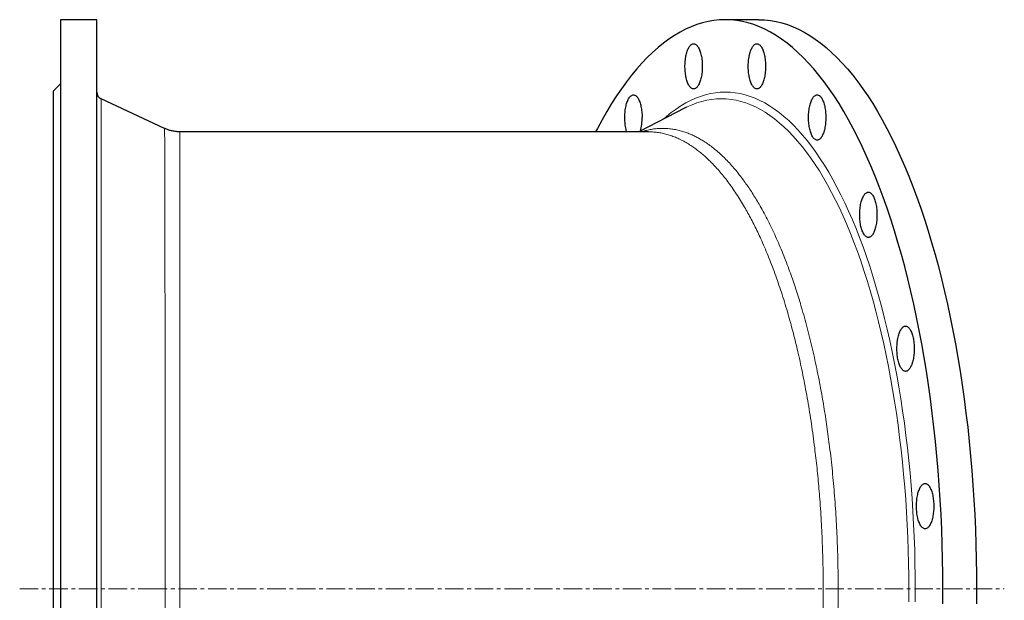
# Model space of a CAD drawing. Header units: millimetres. Extents: x 183 to 1940, y 92 to 1997.
# Tile 2 of 4: x 183 to 858, y 474 to 872. Entities that reach past the tile are written whole.
import ezdxf

# ---------------------------------------------------------------- set-up
doc = ezdxf.new("R2010")
doc.units = ezdxf.units.MM
doc.linetypes.add('CENTERX2', pattern=[20.32, 12.7, -2.54, 2.54, -2.54])
doc.layers.add('FORMAT', color=7, linetype='Continuous')

msp = doc.modelspace()

# ---------------------------------------------------------------- linework, layer by layer
at = {"color": 7, "linetype": 'Continuous', "lineweight": 25}
for p, q in [((235.82, 871.71), (210.82, 871.71)), ((210.82, 871.71), (210.82, 91.71)), ((235.82, 91.71), (235.82, 871.71)), ((689.87, 871.71), (666.77, 871.71)), ((210.82, 827.71), (205.82, 822.71)), ((205.82, 822.71), (205.82, 140.71)), ((282.28, 797.24), (238.71, 817.56)), ((639.28, 811.24), (607.53, 794.91)), ((640.15, 811.68), (639.28, 811.24)), ((282.27, 797.22), (282.27, 797.22)), ((614.01, 794.91), (292.83, 794.91)), ((292.83, 794.88), (292.83, 794.88))]:
    msp.add_line(p, q, dxfattribs=at)
at = {"color": 8, "linetype": 'Continuous', "lineweight": 18}
msp.add_line((238.71, 817.56), (238.71, 145.85), dxfattribs=at)
at = {"color": 7, "linetype": 'Continuous', "lineweight": 25, "flags": 128}
for points in [[(815.97, 471.5), (816.02, 481.71), (815.97, 491.92), (815.81, 502.12), (815.56, 512.31), (815.2, 522.47), (814.74, 532.61), (814.18, 542.72), (813.52, 552.78), (812.76, 562.79), (811.89, 572.75), (810.93, 582.65), (809.87, 592.47), (808.71, 602.22), (807.46, 611.89), (806.1, 621.47), (804.66, 630.95), (803.11, 640.33), (801.48, 649.61), (799.75, 658.76), (797.93, 667.8), (796.02, 676.71), (794.02, 685.48), (791.94, 694.12), (789.77, 702.61), (787.51, 710.94), (785.18, 719.12), (782.76, 727.14), (780.26, 734.99), (777.68, 742.67), (775.03, 750.16), (772.3, 757.48), (769.5, 764.6), (766.64, 771.53), (763.7, 778.26), (760.69, 784.79), (757.63, 791.11), (754.5, 797.22), (751.3, 803.12), (748.06, 808.79), (744.75, 814.24), (741.39, 819.46), (737.98, 824.45), (734.53, 829.2), (731.02, 833.71), (727.47, 837.99), (723.88, 842.02), (720.26, 845.8), (716.59, 849.34), (712.89, 852.62), (709.16, 855.65), (705.4, 858.42), (701.61, 860.93), (697.8, 863.18), (693.97, 865.18), (690.12, 866.91), (686.25, 868.37), (682.37, 869.57), (678.48, 870.5), (674.58, 871.17), (670.68, 871.57), (666.77, 871.71), (662.86, 871.57), (658.96, 871.17), (655.06, 870.5), (651.17, 869.57), (647.29, 868.37), (643.42, 866.91), (639.57, 865.18), (635.74, 863.18), (631.93, 860.93), (628.14, 858.42), (624.38, 855.65), (620.65, 852.62), (616.95, 849.34), (613.28, 845.8), (609.66, 842.02), (606.07, 837.99), (602.52, 833.71), (599.01, 829.2), (595.56, 824.45), (592.15, 819.46), (588.79, 814.24), (585.48, 808.79), (582.24, 803.12), (579.05, 797.22), (577.84, 794.91)], [(689.87, 871.71), (693.77, 871.57), (697.68, 871.17), (701.58, 870.5), (705.47, 869.57), (709.35, 868.37), (713.21, 866.91), (717.07, 865.18), (720.9, 863.18), (724.71, 860.93), (728.49, 858.42), (732.26, 855.65), (735.99, 852.62), (739.69, 849.34), (743.35, 845.8), (746.98, 842.02), (750.57, 837.99), (754.12, 833.71), (757.62, 829.2), (761.08, 824.45), (764.49, 819.46), (767.85, 814.24), (771.15, 808.79), (774.4, 803.12), (777.59, 797.22), (780.72, 791.11), (783.79, 784.79), (786.79, 778.26), (789.73, 771.53), (792.6, 764.6), (795.4, 757.48), (798.13, 750.16), (800.78, 742.67), (803.36, 734.99), (805.85, 727.14), (808.27, 719.12), (810.61, 710.94), (812.87, 702.61), (815.04, 694.12), (817.12, 685.48), (819.12, 676.71), (821.03, 667.8), (822.85, 658.76), (824.57, 649.61), (826.21, 640.33), (827.75, 630.95), (829.2, 621.47), (830.55, 611.89), (831.81, 602.22), (832.97, 592.47), (834.03, 582.65), (834.99, 572.75), (835.85, 562.79), (836.61, 552.78), (837.28, 542.72), (837.84, 532.61), (838.3, 522.47), (838.65, 512.31), (838.91, 502.12), (839.06, 491.92), (839.11, 481.71), (839.06, 471.5)], [(651, 839.74), (650.99, 838.76), (650.95, 837.78), (650.89, 836.81), (650.81, 835.85), (650.7, 834.91), (650.58, 833.98), (650.42, 833.08), (650.25, 832.21), (650.06, 831.36), (649.85, 830.55), (649.61, 829.78), (649.36, 829.05), (649.09, 828.36), (648.81, 827.71), (648.51, 827.12), (648.2, 826.57), (647.87, 826.08), (647.53, 825.64), (647.19, 825.26), (646.83, 824.94), (646.47, 824.68), (646.1, 824.48), (645.73, 824.34), (645.35, 824.26), (644.97, 824.25), (644.6, 824.29), (644.22, 824.4), (643.85, 824.57), (643.49, 824.8), (643.13, 825.1), (642.78, 825.45), (642.44, 825.86), (642.1, 826.32), (641.78, 826.84), (641.48, 827.41), (641.18, 828.03), (640.91, 828.7), (640.65, 829.41), (640.41, 830.16), (640.18, 830.95), (639.98, 831.78), (639.8, 832.64), (639.64, 833.53), (639.5, 834.44), (639.38, 835.38), (639.28, 836.33), (639.21, 837.29), (639.16, 838.27), (639.14, 839.25), (639.14, 840.24), (639.16, 841.22), (639.21, 842.19), (639.28, 843.16), (639.38, 844.11), (639.5, 845.04), (639.64, 845.96), (639.8, 846.85), (639.98, 847.71), (640.18, 848.53), (640.41, 849.33), (640.65, 850.08), (640.91, 850.79), (641.18, 851.46), (641.48, 852.08), (641.78, 852.65), (642.1, 853.17), (642.44, 853.63), (642.78, 854.04), (643.13, 854.39), (643.49, 854.68), (643.85, 854.92), (644.22, 855.09), (644.6, 855.19), (644.97, 855.24), (645.35, 855.23), (645.73, 855.15), (646.1, 855.01), (646.47, 854.81), (646.83, 854.54), (647.19, 854.22), (647.53, 853.84), (647.87, 853.41), (648.2, 852.91), (648.51, 852.37), (648.81, 851.77), (649.09, 851.13), (649.36, 850.44), (649.61, 849.71), (649.85, 848.93), (650.06, 848.12), (650.25, 847.28), (650.42, 846.41), (650.58, 845.5), (650.7, 844.58), (650.81, 843.64), (650.89, 842.68), (650.95, 841.71), (650.99, 840.73), (651, 839.74)], [(694.4, 839.74), (694.39, 838.76), (694.36, 837.78), (694.3, 836.81), (694.21, 835.85), (694.11, 834.91), (693.98, 833.98), (693.83, 833.08), (693.65, 832.21), (693.46, 831.36), (693.25, 830.55), (693.02, 829.78), (692.76, 829.05), (692.5, 828.36), (692.21, 827.71), (691.91, 827.12), (691.6, 826.57), (691.27, 826.08), (690.94, 825.64), (690.59, 825.26), (690.23, 824.94), (689.87, 824.68), (689.5, 824.48), (689.13, 824.34), (688.75, 824.26), (688.38, 824.25), (688, 824.29), (687.63, 824.4), (687.26, 824.57), (686.89, 824.8), (686.53, 825.1), (686.18, 825.45), (685.84, 825.86), (685.51, 826.32), (685.19, 826.84), (684.88, 827.41), (684.59, 828.03), (684.31, 828.7), (684.05, 829.41), (683.81, 830.16), (683.59, 830.95), (683.38, 831.78), (683.2, 832.64), (683.04, 833.53), (682.9, 834.44), (682.78, 835.38), (682.69, 836.33), (682.61, 837.29), (682.57, 838.27), (682.54, 839.25), (682.54, 840.24), (682.57, 841.22), (682.61, 842.19), (682.69, 843.16), (682.78, 844.11), (682.9, 845.04), (683.04, 845.96), (683.2, 846.85), (683.38, 847.71), (683.59, 848.53), (683.81, 849.33), (684.05, 850.08), (684.31, 850.79), (684.59, 851.46), (684.88, 852.08), (685.19, 852.65), (685.51, 853.17), (685.84, 853.63), (686.18, 854.04), (686.53, 854.39), (686.89, 854.68), (687.26, 854.92), (687.63, 855.09), (688, 855.19), (688.38, 855.24), (688.75, 855.23), (689.13, 855.15), (689.5, 855.01), (689.87, 854.81), (690.23, 854.54), (690.59, 854.22), (690.94, 853.84), (691.27, 853.41), (691.6, 852.91), (691.91, 852.37), (692.21, 851.77), (692.5, 851.13), (692.76, 850.44), (693.02, 849.71), (693.25, 848.93), (693.46, 848.12), (693.65, 847.28), (693.83, 846.41), (693.98, 845.5), (694.11, 844.58), (694.21, 843.64), (694.3, 842.68), (694.36, 841.71), (694.39, 840.73), (694.4, 839.74)], [(599.19, 794.91), (599.13, 795.12), (598.91, 795.91), (598.7, 796.73), (598.52, 797.59), (598.36, 798.48), (598.22, 799.4), (598.1, 800.33), (598.01, 801.28), (597.93, 802.25), (597.89, 803.22), (597.86, 804.2), (597.86, 805.19), (597.89, 806.17), (597.93, 807.15), (598.01, 808.11), (598.1, 809.06), (598.22, 810), (598.36, 810.91), (598.52, 811.8), (598.7, 812.66), (598.91, 813.49), (599.13, 814.28), (599.37, 815.03), (599.63, 815.74), (599.91, 816.41), (600.2, 817.03), (600.51, 817.6), (600.83, 818.12), (601.16, 818.58), (601.5, 818.99), (601.85, 819.34), (602.21, 819.64), (602.58, 819.87), (602.95, 820.04), (603.32, 820.15), (603.7, 820.19), (604.07, 820.18), (604.45, 820.1), (604.82, 819.96), (605.19, 819.76), (605.55, 819.5), (605.91, 819.18), (606.26, 818.8), (606.59, 818.36), (606.92, 817.87), (607.23, 817.32), (607.53, 816.73), (607.82, 816.08), (608.08, 815.39), (608.34, 814.66), (608.57, 813.89), (608.78, 813.08), (608.97, 812.23), (609.15, 811.36), (609.3, 810.46), (609.43, 809.53), (609.53, 808.59), (609.62, 807.63), (609.68, 806.66), (609.71, 805.68), (609.72, 804.7), (609.72, 804.7)], [(735.68, 804.7), (735.67, 803.71), (735.63, 802.73), (735.57, 801.76), (735.49, 800.8), (735.38, 799.86), (735.26, 798.94), (735.1, 798.03), (734.93, 797.16), (734.74, 796.32), (734.53, 795.51), (734.29, 794.73), (734.04, 794), (733.77, 793.31), (733.49, 792.67), (733.19, 792.07), (732.88, 791.53), (732.55, 791.03), (732.21, 790.6), (731.87, 790.22), (731.51, 789.9), (731.15, 789.63), (730.78, 789.43), (730.41, 789.29), (730.03, 789.21), (729.65, 789.2), (729.28, 789.25), (728.9, 789.35), (728.53, 789.53), (728.17, 789.76), (727.81, 790.05), (727.46, 790.4), (727.11, 790.81), (726.78, 791.27), (726.46, 791.79), (726.16, 792.36), (725.86, 792.98), (725.59, 793.65), (725.33, 794.36), (725.09, 795.12), (724.86, 795.91), (724.66, 796.73), (724.48, 797.59), (724.31, 798.48), (724.18, 799.4), (724.06, 800.33), (723.96, 801.28), (723.89, 802.25), (723.84, 803.22), (723.82, 804.2), (723.82, 805.19), (723.84, 806.17), (723.89, 807.15), (723.96, 808.11), (724.06, 809.06), (724.18, 810), (724.31, 810.91), (724.48, 811.8), (724.66, 812.66), (724.86, 813.49), (725.09, 814.28), (725.33, 815.03), (725.59, 815.74), (725.86, 816.41), (726.16, 817.03), (726.46, 817.6), (726.78, 818.12), (727.11, 818.58), (727.46, 818.99), (727.81, 819.34), (728.17, 819.64), (728.53, 819.87), (728.9, 820.04), (729.28, 820.15), (729.65, 820.19), (730.03, 820.18), (730.41, 820.1), (730.78, 819.96), (731.15, 819.76), (731.51, 819.5), (731.87, 819.18), (732.21, 818.8), (732.55, 818.36), (732.88, 817.87), (733.19, 817.32), (733.49, 816.73), (733.77, 816.08), (734.04, 815.39), (734.29, 814.66), (734.53, 813.89), (734.74, 813.08), (734.93, 812.23), (735.1, 811.36), (735.26, 810.46), (735.38, 809.53), (735.49, 808.59), (735.57, 807.63), (735.63, 806.66), (735.67, 805.68), (735.68, 804.7)], [(770.79, 738.03), (770.78, 737.05), (770.75, 736.07), (770.69, 735.1), (770.6, 734.14), (770.5, 733.2), (770.37, 732.27), (770.22, 731.37), (770.05, 730.5), (769.85, 729.65), (769.64, 728.84), (769.41, 728.07), (769.15, 727.34), (768.89, 726.65), (768.6, 726), (768.3, 725.41), (767.99, 724.86), (767.66, 724.37), (767.33, 723.93), (766.98, 723.55), (766.62, 723.23), (766.26, 722.97), (765.89, 722.77), (765.52, 722.63), (765.14, 722.55), (764.77, 722.53), (764.39, 722.58), (764.02, 722.69), (763.65, 722.86), (763.28, 723.09), (762.92, 723.39), (762.57, 723.74), (762.23, 724.14), (761.9, 724.61), (761.58, 725.13), (761.27, 725.7), (760.98, 726.32), (760.7, 726.99), (760.44, 727.7), (760.2, 728.45), (759.98, 729.24), (759.77, 730.07), (759.59, 730.93), (759.43, 731.82), (759.29, 732.73), (759.17, 733.67), (759.08, 734.62), (759, 735.58), (758.96, 736.56), (758.93, 737.54), (758.93, 738.52), (758.96, 739.51), (759, 740.48), (759.08, 741.45), (759.17, 742.4), (759.29, 743.33), (759.43, 744.25), (759.59, 745.14), (759.77, 745.99), (759.98, 746.82), (760.2, 747.61), (760.44, 748.37), (760.7, 749.08), (760.98, 749.75), (761.27, 750.37), (761.58, 750.94), (761.9, 751.46), (762.23, 751.92), (762.57, 752.33), (762.92, 752.68), (763.28, 752.97), (763.65, 753.2), (764.02, 753.38), (764.39, 753.48), (764.77, 753.53), (765.14, 753.52), (765.52, 753.44), (765.89, 753.3), (766.26, 753.1), (766.62, 752.83), (766.98, 752.51), (767.33, 752.13), (767.66, 751.7), (767.99, 751.2), (768.3, 750.66), (768.6, 750.06), (768.89, 749.42), (769.15, 748.73), (769.41, 748), (769.64, 747.22), (769.85, 746.41), (770.05, 745.57), (770.22, 744.69), (770.37, 743.79), (770.5, 742.87), (770.6, 741.93), (770.69, 740.97), (770.75, 739.99), (770.78, 739.02), (770.79, 738.03)], [(796.3, 646.28), (796.29, 645.3), (796.26, 644.32), (796.2, 643.34), (796.11, 642.39), (796.01, 641.44), (795.88, 640.52), (795.73, 639.62), (795.56, 638.74), (795.36, 637.9), (795.15, 637.09), (794.92, 636.31), (794.67, 635.58), (794.4, 634.89), (794.11, 634.25), (793.81, 633.65), (793.5, 633.11), (793.17, 632.62), (792.84, 632.18), (792.49, 631.8), (792.13, 631.48), (791.77, 631.22), (791.4, 631.01), (791.03, 630.87), (790.66, 630.8), (790.28, 630.78), (789.9, 630.83), (789.53, 630.94), (789.16, 631.11), (788.79, 631.34), (788.43, 631.63), (788.08, 631.98), (787.74, 632.39), (787.41, 632.85), (787.09, 633.37), (786.78, 633.94), (786.49, 634.56), (786.21, 635.23), (785.95, 635.94), (785.71, 636.7), (785.49, 637.49), (785.28, 638.32), (785.1, 639.18), (784.94, 640.06), (784.8, 640.98), (784.68, 641.91), (784.59, 642.86), (784.52, 643.83), (784.47, 644.8), (784.44, 645.79), (784.44, 646.77), (784.47, 647.75), (784.52, 648.73), (784.59, 649.69), (784.68, 650.65), (784.8, 651.58), (784.94, 652.49), (785.1, 653.38), (785.28, 654.24), (785.49, 655.07), (785.71, 655.86), (785.95, 656.61), (786.21, 657.32), (786.49, 657.99), (786.78, 658.61), (787.09, 659.18), (787.41, 659.7), (787.74, 660.17), (788.08, 660.57), (788.43, 660.93), (788.79, 661.22), (789.16, 661.45), (789.53, 661.62), (789.9, 661.73), (790.28, 661.78), (790.66, 661.76), (791.03, 661.68), (791.4, 661.54), (791.77, 661.34), (792.13, 661.08), (792.49, 660.76), (792.84, 660.38), (793.17, 659.94), (793.5, 659.45), (793.81, 658.9), (794.11, 658.31), (794.4, 657.66), (794.67, 656.97), (794.92, 656.24), (795.15, 655.47), (795.36, 654.66), (795.56, 653.81), (795.73, 652.94), (795.88, 652.04), (796.01, 651.11), (796.11, 650.17), (796.2, 649.21), (796.26, 648.24), (796.29, 647.26), (796.3, 646.28)], [(809.72, 538.41), (809.7, 537.43), (809.67, 536.45), (809.61, 535.48), (809.53, 534.52), (809.42, 533.58), (809.29, 532.65), (809.14, 531.75), (808.97, 530.88), (808.77, 530.03), (808.56, 529.22), (808.33, 528.45), (808.08, 527.72), (807.81, 527.03), (807.53, 526.38), (807.23, 525.79), (806.91, 525.24), (806.59, 524.75), (806.25, 524.31), (805.9, 523.93), (805.55, 523.61), (805.18, 523.35), (804.81, 523.15), (804.44, 523.01), (804.07, 522.93), (803.69, 522.92), (803.31, 522.96), (802.94, 523.07), (802.57, 523.24), (802.2, 523.47), (801.84, 523.77), (801.49, 524.12), (801.15, 524.53), (800.82, 524.99), (800.5, 525.51), (800.19, 526.08), (799.9, 526.7), (799.62, 527.37), (799.36, 528.08), (799.12, 528.83), (798.9, 529.62), (798.7, 530.45), (798.51, 531.31), (798.35, 532.2), (798.21, 533.11), (798.09, 534.05), (798, 535), (797.93, 535.97), (797.88, 536.94), (797.86, 537.92), (797.86, 538.91), (797.88, 539.89), (797.93, 540.86), (798, 541.83), (798.09, 542.78), (798.21, 543.72), (798.35, 544.63), (798.51, 545.52), (798.7, 546.38), (798.9, 547.2), (799.12, 548), (799.36, 548.75), (799.62, 549.46), (799.9, 550.13), (800.19, 550.75), (800.5, 551.32), (800.82, 551.84), (801.15, 552.3), (801.49, 552.71), (801.84, 553.06), (802.2, 553.35), (802.57, 553.59), (802.94, 553.76), (803.31, 553.87), (803.69, 553.91), (804.07, 553.9), (804.44, 553.82), (804.81, 553.68), (805.18, 553.48), (805.55, 553.22), (805.9, 552.89), (806.25, 552.51), (806.59, 552.08), (806.91, 551.58), (807.23, 551.04), (807.53, 550.44), (807.81, 549.8), (808.08, 549.11), (808.33, 548.38), (808.56, 547.6), (808.77, 546.79), (808.97, 545.95), (809.14, 545.08), (809.29, 544.17), (809.42, 543.25), (809.53, 542.31), (809.61, 541.35), (809.67, 540.38), (809.7, 539.4), (809.72, 538.41)]]:
    msp.add_lwpolyline(points, dxfattribs=at)
at = {"color": 8, "linetype": 'Continuous', "lineweight": 18, "flags": 128}
for points in [[(624.4, 803.58), (626.52, 805.43), (629.77, 808.07), (633.06, 810.49), (636.36, 812.69), (639.69, 814.65), (643.03, 816.39), (646.39, 817.9), (649.77, 819.18), (653.15, 820.23), (656.55, 821.04), (659.95, 821.63), (663.36, 821.98), (666.77, 822.09), (670.18, 821.98), (673.59, 821.63), (676.99, 821.04), (680.39, 820.23), (683.77, 819.18), (687.15, 817.9), (690.51, 816.39), (693.85, 814.65), (697.18, 812.69), (700.48, 810.49), (703.77, 808.07), (707.02, 805.43), (710.25, 802.57), (713.45, 799.48), (716.62, 796.18), (719.75, 792.66), (722.85, 788.93), (725.91, 784.99), (728.92, 780.84), (731.9, 776.49), (734.83, 771.93), (737.71, 767.18), (740.55, 762.23), (743.33, 757.08), (746.07, 751.75), (748.75, 746.24), (751.37, 740.54), (753.93, 734.66), (756.44, 728.61), (758.88, 722.4), (761.26, 716.01), (763.57, 709.47), (765.82, 702.77), (768, 695.92), (770.11, 688.92), (772.15, 681.78), (774.12, 674.5), (776.02, 667.09), (777.83, 659.56), (779.58, 651.9), (781.24, 644.12), (782.83, 636.24), (784.34, 628.25), (785.77, 620.15), (787.11, 611.97), (788.38, 603.69), (789.56, 595.33), (790.65, 586.89), (791.67, 578.38), (792.59, 569.8), (793.43, 561.17), (794.18, 552.48), (794.85, 543.74), (795.43, 534.95), (795.92, 526.14), (796.32, 517.29), (796.63, 508.41), (796.85, 499.52), (796.99, 490.62), (797.03, 481.71)], [(792.63, 481.71), (792.58, 490.5), (792.45, 499.28), (792.23, 508.06), (791.92, 516.81), (791.53, 525.54), (791.05, 534.25), (790.48, 542.91), (789.82, 551.53), (789.08, 560.11), (788.25, 568.63), (787.34, 577.09), (786.34, 585.49), (785.26, 593.82), (784.09, 602.07), (782.85, 610.23), (781.52, 618.31), (780.11, 626.3), (778.62, 634.18), (777.05, 641.96), (775.41, 649.63), (773.69, 657.19), (771.89, 664.63), (770.02, 671.94), (768.08, 679.12), (766.07, 686.16), (763.99, 693.07), (761.83, 699.83), (759.62, 706.44), (757.33, 712.89), (754.98, 719.19), (752.57, 725.33), (750.1, 731.29), (747.57, 737.09), (744.99, 742.71), (742.34, 748.16), (739.65, 753.42), (736.9, 758.49), (734.1, 763.38), (731.26, 768.07), (728.37, 772.56), (725.43, 776.86), (722.45, 780.95), (719.43, 784.84), (716.38, 788.52), (713.29, 792), (710.16, 795.25), (707.01, 798.3), (703.82, 801.12), (700.61, 803.73), (697.37, 806.12), (694.11, 808.28), (690.82, 810.22), (687.52, 811.94), (684.21, 813.43), (680.88, 814.69), (677.54, 815.72), (674.19, 816.53), (670.83, 817.1), (667.47, 817.45), (664.1, 817.56), (660.74, 817.45), (657.38, 817.1), (654.02, 816.53), (650.67, 815.72), (647.33, 814.69), (644, 813.43), (640.68, 811.94), (640.15, 811.68)], [(792.58, 472.91), (792.63, 481.71)], [(797.03, 481.71), (796.99, 472.8)]]:
    msp.add_lwpolyline(points, dxfattribs=at)
at = {"color": 7, "linetype": 'Continuous', "lineweight": 25}
for centre, radius, start, end in [((240.82, 822.09), 5, 180, 245), ((575.84, 804.29), 33.89, 344.83436, 0.68472)]:
    msp.add_arc(centre, radius, start, end, dxfattribs=at)
at = {"color": 8, "linetype": 'Continuous', "lineweight": 18}
for points, knots in [([(282.27, 166.17), (282.27, 166.17), (282.27, 166.14), (282.28, 166.25), (282.29, 166.52), (282.3, 167.04), (282.32, 167.82), (282.33, 168.84), (282.34, 170.1), (282.36, 171.6), (282.37, 173.33), (282.38, 175.3), (282.39, 177.39), (282.4, 179.55), (282.41, 181.75), (282.42, 184.11), (282.43, 186.63), (282.44, 189.32), (282.45, 192.18), (282.46, 195.21), (282.47, 198.39), (282.48, 201.73), (282.48, 205.22), (282.49, 208.87), (282.5, 212.67), (282.51, 216.61), (282.51, 220.71), (282.52, 225.02), (282.53, 229.57), (282.54, 234.36), (282.54, 239.31), (282.55, 244.4), (282.56, 249.55), (282.56, 254.74), (282.57, 259.95), (282.57, 265.29), (282.58, 270.77), (282.58, 276.37), (282.59, 282.12), (282.59, 287.97), (282.6, 294.26), (282.6, 301), (282.61, 308.22), (282.61, 315.57), (282.62, 323.05), (282.62, 330.65), (282.63, 338.36), (282.63, 346.19), (282.64, 353.69), (282.64, 360.86), (282.64, 367.67), (282.64, 374.54), (282.65, 381.47), (282.65, 388.89), (282.65, 396.81), (282.65, 405.24), (282.65, 413.73), (282.66, 422.27), (282.66, 430.86), (282.66, 439.49), (282.66, 448.14), (282.66, 456.37), (282.66, 464.15), (282.66, 471.47), (282.66, 478.81), (282.66, 486.15), (282.66, 493.94), (282.66, 502.19), (282.66, 510.88), (282.66, 519.56), (282.66, 528.2), (282.66, 536.81), (282.66, 545.37), (282.65, 553.89), (282.65, 561.91), (282.65, 569.42), (282.65, 576.44), (282.65, 583.42), (282.64, 590.33), (282.64, 597.62), (282.64, 605.27), (282.63, 613.24), (282.63, 621.12), (282.63, 628.89), (282.62, 636.55), (282.62, 644.09), (282.61, 651.51), (282.61, 658.41), (282.6, 664.81), (282.6, 670.74), (282.59, 676.56), (282.59, 682.28), (282.58, 688.25), (282.58, 694.42), (282.57, 700.79), (282.56, 706.98), (282.56, 713), (282.55, 718.85), (282.54, 724.51), (282.53, 729.99), (282.53, 735), (282.52, 739.57), (282.51, 743.73), (282.5, 747.75), (282.5, 751.63), (282.49, 755.59), (282.48, 759.6), (282.47, 763.63), (282.46, 767.44), (282.45, 771.04), (282.44, 774.41), (282.43, 777.56), (282.42, 780.48), (282.41, 783.04), (282.4, 785.25), (282.39, 787.18), (282.38, 788.94), (282.37, 790.53), (282.35, 792.05), (282.34, 793.44), (282.33, 794.68), (282.32, 795.68), (282.3, 796.44), (282.29, 796.95), (282.28, 797.22), (282.27, 797.22), (282.27, 797.22)], [0, 0, 0, 0, 0.000334, 0.007741, 0.015146, 0.023947, 0.032752, 0.041557, 0.050359, 0.059161, 0.067966, 0.076771, 0.085572, 0.092975, 0.100381, 0.107788, 0.115194, 0.122597, 0.130071, 0.137547, 0.145025, 0.152502, 0.159976, 0.167449, 0.174926, 0.182404, 0.189881, 0.197354, 0.205264, 0.213177, 0.221092, 0.229005, 0.236914, 0.2444, 0.251887, 0.259374, 0.26686, 0.274412, 0.281967, 0.289521, 0.297074, 0.305873, 0.314675, 0.323477, 0.332277, 0.341076, 0.349878, 0.35868, 0.367479, 0.37488, 0.382284, 0.389689, 0.397093, 0.404493, 0.413292, 0.422095, 0.430897, 0.439696, 0.448495, 0.457298, 0.4661, 0.474899, 0.4823, 0.489704, 0.497109, 0.504513, 0.511914, 0.520713, 0.529516, 0.53832, 0.547119, 0.555919, 0.564722, 0.573525, 0.582325, 0.589726, 0.597131, 0.604536, 0.611941, 0.619342, 0.628143, 0.636947, 0.645752, 0.654553, 0.663354, 0.672158, 0.680962, 0.689763, 0.697166, 0.704571, 0.711978, 0.719383, 0.726786, 0.735588, 0.744394, 0.7532, 0.762003, 0.770805, 0.779611, 0.788417, 0.797219, 0.804623, 0.81203, 0.819438, 0.826845, 0.834249, 0.843053, 0.85186, 0.860668, 0.869472, 0.878276, 0.887083, 0.895891, 0.904695, 0.9121, 0.919508, 0.926918, 0.934326, 0.941731, 0.950536, 0.959344, 0.968152, 0.976957, 0.985762, 0.99457, 1, 1, 1, 1]), ([(609.19, 794.91), (609.43, 794.99), (610.59, 795.39), (612.87, 795.97), (616, 796.63), (619.32, 797.07), (622.65, 797.28), (625.97, 797.24), (629.3, 796.96), (632.62, 796.43), (635.93, 795.67), (639.06, 794.72), (642.01, 793.63), (644.77, 792.44), (647.52, 791.07), (650.25, 789.54), (653.15, 787.74), (656.19, 785.62), (659.38, 783.15), (662.55, 780.46), (665.68, 777.54), (668.79, 774.39), (671.85, 771.01), (674.89, 767.42), (677.72, 763.81), (680.36, 760.22), (682.82, 756.7), (685.24, 753.02), (687.63, 749.2), (690.14, 744.99), (692.74, 740.35), (695.45, 735.26), (698.09, 729.97), (700.68, 724.49), (703.21, 718.83), (705.68, 712.98), (708.09, 706.96), (710.31, 701.1), (712.35, 695.42), (714.22, 689.97), (716.05, 684.4), (717.82, 678.72), (719.65, 672.58), (721.53, 665.94), (723.44, 658.79), (725.27, 651.5), (727.02, 644.09), (728.69, 636.55), (730.28, 628.89), (731.8, 621.12), (733.15, 613.66), (734.36, 606.54), (735.44, 599.77), (736.46, 592.93), (737.41, 586.04), (738.36, 578.65), (739.3, 570.76), (740.19, 562.36), (741, 553.9), (741.71, 545.38), (742.34, 536.82), (742.88, 528.21), (743.32, 519.56), (743.66, 511.35), (743.9, 503.58), (744.06, 496.26), (744.16, 488.93), (744.19, 481.59), (744.15, 473.79), (744.03, 465.54), (743.82, 456.84), (743.51, 448.15), (743.11, 439.49), (742.62, 430.87), (742.04, 422.28), (741.36, 413.74), (740.64, 405.7), (739.89, 398.15), (739.11, 391.1), (738.28, 384.1), (737.38, 377.15), (736.42, 370.24), (735.39, 363.36), (734.3, 356.53), (733.15, 349.76), (731.94, 343.07), (730.67, 336.45), (729.33, 329.92), (727.94, 323.47), (726.5, 317.1), (724.99, 310.83), (723.41, 304.53), (721.73, 298.21), (719.96, 291.89), (718.13, 285.69), (716.24, 279.6), (714.33, 273.75), (712.4, 268.13), (710.46, 262.72), (708.47, 257.44), (706.43, 252.26), (704.33, 247.2), (702.18, 242.26), (699.99, 237.45), (697.64, 232.52), (695.11, 227.5), (692.4, 222.43), (689.64, 217.55), (686.82, 212.88), (683.96, 208.42), (681.06, 204.16), (678.11, 200.11), (675.28, 196.48), (672.57, 193.24), (670, 190.34), (667.4, 187.6), (664.78, 185.02), (661.97, 182.45), (658.97, 179.92), (655.77, 177.49), (652.55, 175.28), (649.31, 173.31), (646.05, 171.58), (642.77, 170.08), (639.48, 168.83), (636.35, 167.86), (633.39, 167.15), (630.59, 166.64), (627.8, 166.31), (625, 166.15), (622.03, 166.16), (618.88, 166.38), (615.56, 166.86), (612.32, 167.55), (610.19, 168.19), (609.16, 168.51)], [0, 0, 0, 0, 0.00178, 0.008649, 0.016814, 0.024983, 0.033151, 0.041317, 0.049482, 0.057651, 0.065819, 0.073984, 0.080852, 0.087723, 0.094594, 0.101465, 0.108332, 0.116496, 0.124663, 0.13283, 0.140994, 0.149158, 0.157325, 0.165492, 0.173656, 0.180522, 0.187391, 0.194262, 0.201131, 0.207997, 0.21616, 0.224326, 0.232492, 0.240655, 0.248817, 0.256983, 0.265149, 0.273312, 0.280178, 0.287046, 0.293915, 0.300784, 0.307649, 0.315811, 0.323977, 0.332142, 0.340304, 0.348467, 0.356632, 0.364797, 0.372959, 0.379825, 0.386693, 0.393561, 0.400429, 0.407295, 0.415457, 0.423622, 0.431788, 0.43995, 0.448112, 0.456277, 0.464443, 0.472605, 0.47947, 0.486338, 0.493207, 0.500075, 0.50694, 0.515103, 0.523269, 0.531435, 0.539598, 0.547761, 0.555927, 0.564093, 0.572256, 0.579121, 0.58599, 0.592859, 0.599728, 0.606594, 0.613526, 0.620462, 0.627398, 0.634333, 0.641266, 0.648198, 0.655133, 0.66207, 0.669005, 0.675937, 0.683274, 0.690615, 0.697956, 0.705296, 0.712633, 0.719581, 0.72653, 0.733479, 0.740427, 0.747436, 0.754448, 0.76146, 0.76847, 0.776636, 0.784805, 0.792975, 0.801141, 0.809307, 0.817477, 0.825646, 0.833813, 0.840681, 0.847553, 0.854426, 0.861297, 0.868166, 0.876333, 0.884504, 0.892675, 0.900842, 0.909009, 0.91718, 0.925351, 0.933518, 0.940388, 0.94726, 0.954134, 0.961006, 0.967876, 0.976043, 0.984214, 0.992384, 1, 1, 1, 1]), ([(292.83, 794.88), (292.83, 794.88), (292.83, 794.9), (292.83, 794.69), (292.83, 794.26), (292.83, 793.64), (292.83, 792.9), (292.83, 791.99), (292.82, 790.9), (292.82, 789.58), (292.82, 787.97), (292.82, 786.03), (292.82, 783.86), (292.82, 781.47), (292.82, 778.84), (292.82, 775.98), (292.82, 772.9), (292.82, 769.78), (292.82, 766.64), (292.82, 763.54), (292.81, 760.29), (292.81, 756.88), (292.81, 753.1), (292.81, 748.92), (292.81, 744.3), (292.81, 739.48), (292.81, 734.46), (292.81, 729.25), (292.81, 723.85), (292.81, 718.27), (292.81, 712.81), (292.81, 707.51), (292.81, 702.4), (292.81, 697.17), (292.81, 691.83), (292.81, 686.02), (292.81, 679.74), (292.81, 672.96), (292.81, 666.03), (292.81, 658.96), (292.81, 651.76), (292.81, 644.42), (292.81, 636.96), (292.81, 629.78), (292.81, 622.91), (292.81, 616.38), (292.8, 609.76), (292.8, 603.08), (292.8, 595.91), (292.8, 588.24), (292.8, 580.06), (292.8, 571.8), (292.8, 563.48), (292.8, 555.09), (292.8, 546.65), (292.8, 538.15), (292.8, 530.07), (292.8, 522.41), (292.8, 515.18), (292.8, 507.93), (292.8, 500.66), (292.8, 492.93), (292.8, 484.74), (292.8, 476.08), (292.8, 467.43), (292.8, 458.79), (292.8, 450.16), (292.8, 441.56), (292.8, 432.99), (292.8, 424.91), (292.8, 417.32), (292.8, 410.21), (292.8, 403.14), (292.8, 396.12), (292.8, 388.7), (292.8, 380.9), (292.8, 372.74), (292.8, 364.67), (292.8, 356.68), (292.81, 348.8), (292.81, 341.01), (292.81, 333.33), (292.81, 326.16), (292.81, 319.5), (292.81, 313.31), (292.81, 307.22), (292.81, 301.22), (292.81, 295.3), (292.81, 289.45), (292.81, 283.69), (292.81, 278.04), (292.81, 272.49), (292.81, 267.04), (292.81, 261.69), (292.81, 256.46), (292.81, 251.38), (292.81, 246.44), (292.81, 241.66), (292.81, 237), (292.81, 232.48), (292.81, 228.09), (292.81, 223.85), (292.81, 219.75), (292.81, 215.79), (292.81, 211.97), (292.81, 208.24), (292.81, 204.6), (292.82, 201.06), (292.82, 197.69), (292.82, 194.49), (292.82, 191.36), (292.82, 188.32), (292.82, 185.4), (292.82, 182.71), (292.82, 180.24), (292.82, 178.01), (292.82, 176), (292.82, 174.23), (292.82, 172.78), (292.83, 171.6), (292.83, 170.66), (292.83, 169.88), (292.83, 169.28), (292.83, 168.82), (292.83, 168.54), (292.83, 168.53), (292.83, 168.53)], [0, 0, 0, 0, 0.003842, 0.012646, 0.021447, 0.028849, 0.036254, 0.043661, 0.051066, 0.058468, 0.067268, 0.076071, 0.084875, 0.093675, 0.102475, 0.111278, 0.120081, 0.128881, 0.136283, 0.143688, 0.151093, 0.158498, 0.1659, 0.174698, 0.1835, 0.192302, 0.2011, 0.209898, 0.2187, 0.227502, 0.2363, 0.2437, 0.251104, 0.258508, 0.265912, 0.273312, 0.282109, 0.290909, 0.299709, 0.308506, 0.317303, 0.326103, 0.334903, 0.3437, 0.351099, 0.358501, 0.365904, 0.373306, 0.380705, 0.389501, 0.3983, 0.407098, 0.415894, 0.42469, 0.433489, 0.442287, 0.451083, 0.458481, 0.465882, 0.473284, 0.480685, 0.488083, 0.496878, 0.505676, 0.514474, 0.523269, 0.532064, 0.540863, 0.549661, 0.558456, 0.565853, 0.573254, 0.580655, 0.588055, 0.595453, 0.604248, 0.613046, 0.621844, 0.630639, 0.639434, 0.648232, 0.65703, 0.665825, 0.673223, 0.680623, 0.688024, 0.695425, 0.702822, 0.710304, 0.717787, 0.725271, 0.732753, 0.740302, 0.747853, 0.755404, 0.762953, 0.770423, 0.777896, 0.78537, 0.792844, 0.800314, 0.807784, 0.815257, 0.822732, 0.830205, 0.837675, 0.845581, 0.85349, 0.861401, 0.869311, 0.877217, 0.886014, 0.894815, 0.903616, 0.912413, 0.921211, 0.930012, 0.938812, 0.94761, 0.955009, 0.962412, 0.969815, 0.977218, 0.984617, 0.993416, 1, 1, 1, 1]), ([(614.02, 168.54), (614.6, 168.53), (616.28, 168.52), (619.07, 168.75), (622.38, 169.23), (625.69, 169.96), (628.98, 170.92), (632.27, 172.12), (635.54, 173.55), (638.62, 175.14), (641.51, 176.83), (644.22, 178.58), (646.91, 180.5), (649.58, 182.58), (652.4, 184.96), (655.36, 187.68), (658.46, 190.78), (661.52, 194.1), (664.55, 197.64), (667.53, 201.4), (670.48, 205.37), (673.38, 209.55), (676.09, 213.71), (678.61, 217.8), (680.94, 221.8), (683.23, 225.93), (685.49, 230.21), (687.72, 234.63), (689.92, 239.21), (692.08, 243.94), (694.2, 248.8), (696.28, 253.81), (698.32, 258.96), (700.32, 264.24), (702.27, 269.66), (704.16, 275.17), (706, 280.77), (707.78, 286.47), (709.51, 292.27), (711.19, 298.18), (712.81, 304.18), (714.37, 310.29), (715.89, 316.49), (717.34, 322.78), (718.74, 329.16), (720.11, 335.75), (721.44, 342.55), (722.73, 349.56), (723.96, 356.66), (725.11, 363.83), (726.24, 371.35), (727.33, 379.22), (728.37, 387.44), (729.32, 395.73), (730.19, 404.08), (730.96, 412.5), (731.65, 420.97), (732.25, 429.49), (732.73, 437.59), (733.11, 445.26), (733.4, 452.51), (733.63, 459.76), (733.79, 467.03), (733.9, 474.77), (733.93, 482.97), (733.87, 491.62), (733.72, 500.27), (733.47, 508.9), (733.14, 517.52), (732.72, 526.1), (732.2, 534.65), (731.63, 542.71), (731.01, 550.28), (730.37, 557.37), (729.67, 564.42), (728.9, 571.42), (728.02, 578.81), (727.01, 586.57), (725.86, 594.68), (724.62, 602.71), (723.3, 610.65), (721.89, 618.49), (720.4, 626.22), (718.83, 633.85), (717.27, 640.96), (715.73, 647.57), (714.23, 653.7), (712.67, 659.74), (711.06, 665.68), (709.29, 671.89), (707.36, 678.35), (705.24, 685.01), (703.06, 691.52), (700.8, 697.86), (698.48, 704.04), (696.1, 710.06), (693.65, 715.9), (691.28, 721.25), (688.99, 726.16), (686.79, 730.65), (684.56, 735), (682.28, 739.22), (679.83, 743.55), (677.18, 747.96), (674.34, 752.42), (671.46, 756.67), (668.52, 760.71), (665.55, 764.54), (662.54, 768.15), (659.49, 771.55), (656.57, 774.55), (653.79, 777.2), (651.15, 779.54), (648.48, 781.71), (645.81, 783.72), (642.94, 785.69), (639.88, 787.57), (636.64, 789.32), (633.37, 790.84), (630.1, 792.12), (626.8, 793.16), (623.5, 793.96), (620.2, 794.53), (617.06, 794.82), (614.99, 794.93), (614.04, 794.9), (614.01, 794.9)], [0, 0, 0, 0, 0.004616, 0.013419, 0.022223, 0.031024, 0.039824, 0.048628, 0.057431, 0.066232, 0.073634, 0.081039, 0.088445, 0.09585, 0.103252, 0.112051, 0.120854, 0.129656, 0.138455, 0.147254, 0.156057, 0.164859, 0.173659, 0.18106, 0.188464, 0.195869, 0.203273, 0.210674, 0.21816, 0.225647, 0.233135, 0.240621, 0.248174, 0.255729, 0.263284, 0.270837, 0.278306, 0.285779, 0.293253, 0.300726, 0.308195, 0.315665, 0.323138, 0.330612, 0.338084, 0.345554, 0.353459, 0.361368, 0.369279, 0.377188, 0.385093, 0.393889, 0.402688, 0.411486, 0.420282, 0.429077, 0.437876, 0.446674, 0.45547, 0.462868, 0.470269, 0.47767, 0.485071, 0.492469, 0.501264, 0.510062, 0.51886, 0.527655, 0.536449, 0.545247, 0.554046, 0.56284, 0.570237, 0.577638, 0.585039, 0.592439, 0.599836, 0.608631, 0.617429, 0.626227, 0.635022, 0.643817, 0.652615, 0.661413, 0.670207, 0.677605, 0.685005, 0.692406, 0.699806, 0.707203, 0.715999, 0.724797, 0.733596, 0.742391, 0.751187, 0.759985, 0.768784, 0.777579, 0.784977, 0.792378, 0.799779, 0.80718, 0.814577, 0.823374, 0.832174, 0.840974, 0.84977, 0.858567, 0.867366, 0.876166, 0.884963, 0.892361, 0.899763, 0.907165, 0.914567, 0.921966, 0.930764, 0.939565, 0.948366, 0.957165, 0.965963, 0.974764, 0.983565, 0.992364, 0.999763, 1, 1, 1, 1])]:
    msp.add_open_spline(points, degree=3, knots=knots, dxfattribs=at)
at = {"color": 7, "linetype": 'Continuous', "lineweight": 25}
msp.add_open_spline([(292.83, 794.92), (292.62, 794.91), (292.01, 794.91), (291, 794.97), (289.83, 795.08), (288.67, 795.25), (287.52, 795.47), (286.39, 795.74), (285.28, 796.07), (284.19, 796.44), (283.19, 796.83), (282.56, 797.12), (282.28, 797.25)], degree=3, knots=[0, 0, 0, 0, 0.059254, 0.167888, 0.276037, 0.383705, 0.490897, 0.597614, 0.703853, 0.809611, 0.914884, 1, 1, 1, 1], dxfattribs=at)
at = {"layer": 'FORMAT', "linetype": 'CENTERX2', "lineweight": 18}
for p, q in [((182.95, 481.71), (271.45, 481.71)), ((271.45, 481.71), (633.85, 481.71)), ((633.85, 481.71), (858.09, 481.71))]:
    msp.add_line(p, q, dxfattribs=at)

doc.saveas('drawing.dxf')
